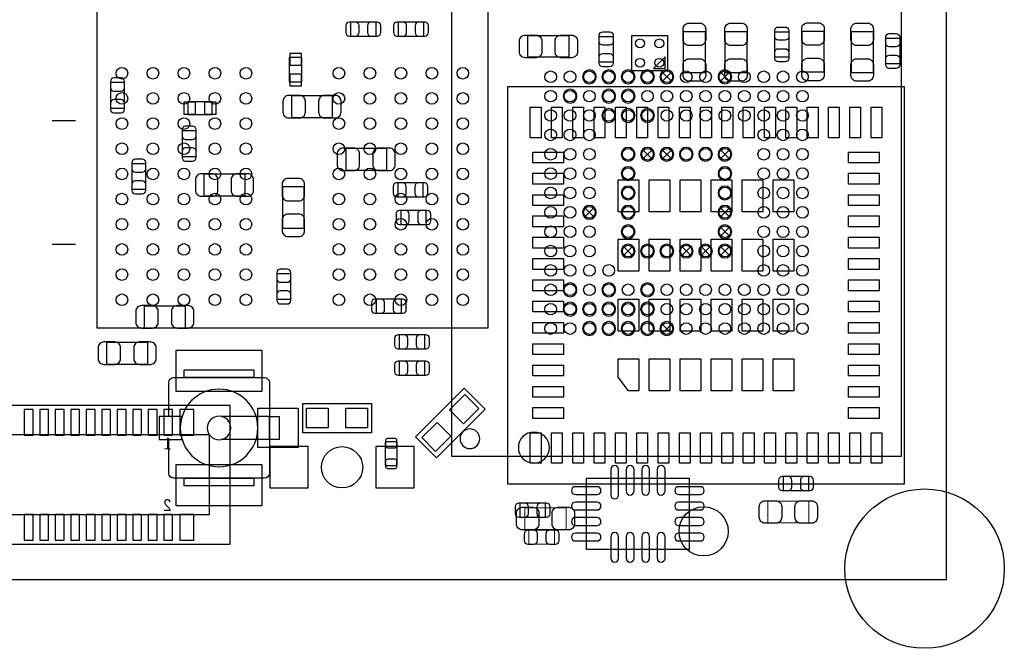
# Model space of a CAD drawing. Extents: x 6 to 62.7, y -1.8 to 30.1.
# Tile 5 of 7: x 37.3 to 62.7, y -1.8 to 14.5. Entities that reach past the tile are written whole.
import ezdxf

# ---------------------------------------------------------------- set-up
doc = ezdxf.new("R2010")
doc.units = 0
for name, color, linetype in [('BG_OUTLINE', 5, 'CONTINUOUS'), ('PG_ASSEMBLY_BOTTOM', 43, 'CONTINUOUS'), ('PG_ASSEMBLY_TOP', 23, 'CONTINUOUS'), ('PIN_BOTTOM', 211, 'CONTINUOUS'), ('PIN_TOP', 173, 'CONTINUOUS')]:
    doc.layers.add(name, color=color, linetype=linetype)

msp = doc.modelspace()

# ---------------------------------------------------------------- linework, layer by layer
at = {"layer": 'BG_OUTLINE'}
for points in [[(6.031992, 0), (61.210952, 0), (61.210952, 30.1117), (6.031992, 30.1117)], [(6.031992, 30.1117), (6.031992, 0), (61.210952, 0), (61.210952, 30.1117)]]:
    msp.add_lwpolyline(points, close=True, dxfattribs=at)
at = {"layer": 'PG_ASSEMBLY_BOTTOM'}
msp.add_lwpolyline([(60.03925, 16.278352), (60.03925, 3.178302), (48.439324, 3.178302), (48.439324, 16.278352)], close=True, dxfattribs=at)
for points in [[(46.481746, 14.028166), (46.481746, 14.388338), (45.821854, 14.388338), (45.821854, 14.028166), (46.481746, 14.028166)], [(47.711868, 14.028166), (47.711868, 14.388338), (47.051976, 14.388338), (47.051976, 14.028166), (47.711868, 14.028166)], [(44.23918, 13.4747), (44.23918, 12.84478), (44.56938, 12.84478), (44.56938, 13.4747), (44.23918, 13.4747)], [(54.1147, 12.8524), (54.114192, 12.8524), (53.86324, 13.103352)], [(53.863494, 12.852654), (53.864002, 12.852654), (54.114954, 13.103606)], [(55.61457, 12.8524), (55.614062, 12.8524), (55.36311, 13.103352)], [(55.363364, 12.852654), (55.363872, 12.852654), (55.614824, 13.103606)], [(39.98722, 12.827508), (39.627048, 12.827508), (39.627048, 12.167616), (39.98722, 12.167616), (39.98722, 12.827508)], [(44.298616, 12.48537), (44.298616, 11.925554), (45.358812, 11.925554), (45.358812, 12.48537), (44.298616, 12.48537)], [(41.62044, 12.0015), (42.25036, 12.0015), (42.25036, 12.3317), (41.62044, 12.3317), (41.62044, 12.0015)], [(41.475914, 10.922254), (41.836086, 10.922254), (41.836086, 11.582146), (41.475914, 11.582146), (41.475914, 10.922254)], [(45.697902, 11.125708), (45.697902, 10.565892), (46.758098, 10.565892), (46.758098, 11.125708), (45.697902, 11.125708)], [(53.614574, 10.852404), (53.614066, 10.852404), (53.363114, 11.103356)], [(53.363368, 10.852658), (53.363876, 10.852658), (53.614828, 11.10361)], [(54.1147, 10.852404), (54.114192, 10.852404), (53.86324, 11.103356)], [(53.863494, 10.852658), (53.864002, 10.852658), (54.114954, 11.10361)], [(55.61457, 10.852404), (55.614062, 10.852404), (55.36311, 11.103356)], [(55.363364, 10.852658), (55.363872, 10.852658), (55.614824, 11.10361)], [(40.535606, 10.733786), (40.175434, 10.733786), (40.175434, 10.073894), (40.535606, 10.073894), (40.535606, 10.733786)], [(42.03954, 10.463022), (42.03954, 9.903206), (43.099736, 9.903206), (43.099736, 10.463022), (42.03954, 10.463022)], [(47.041054, 10.238486), (47.041054, 9.878314), (47.700946, 9.878314), (47.700946, 10.238486), (47.041054, 10.238486)], [(44.068492, 9.073642), (44.628308, 9.073642), (44.628308, 10.133838), (44.068492, 10.133838), (44.068492, 9.073642)], [(47.7774, 9.167114), (47.7774, 9.527286), (47.117508, 9.527286), (47.117508, 9.167114), (47.7774, 9.167114)], [(52.114704, 9.352534), (52.114196, 9.352534), (51.863244, 9.603486)], [(51.863498, 9.352788), (51.864006, 9.352788), (52.114958, 9.60374)], [(55.61457, 9.352534), (55.614062, 9.352534), (55.36311, 9.603486)], [(55.363364, 9.352788), (55.363872, 9.352788), (55.614824, 9.60374)], [(55.61457, 8.852408), (55.614062, 8.852408), (55.36311, 9.10336)], [(55.363364, 8.852662), (55.363872, 8.852662), (55.614824, 9.103614)], [(53.114702, 8.352536), (53.114194, 8.352536), (52.863242, 8.603488)], [(52.863496, 8.35279), (52.864004, 8.35279), (53.114956, 8.603742)], [(54.614572, 8.352536), (54.614064, 8.352536), (54.363112, 8.603488)], [(54.363366, 8.35279), (54.363874, 8.35279), (54.614826, 8.603742)], [(55.114698, 8.352536), (55.11419, 8.352536), (54.863238, 8.603488)], [(54.863492, 8.35279), (54.864, 8.35279), (55.114952, 8.603742)], [(55.61457, 8.352536), (55.614062, 8.352536), (55.36311, 8.603488)], [(55.363364, 8.35279), (55.363872, 8.35279), (55.614824, 8.603742)], [(44.27982, 7.892288), (43.919648, 7.892288), (43.919648, 7.232396), (44.27982, 7.232396), (44.27982, 7.892288)], [(46.482762, 7.232904), (46.482762, 6.872732), (47.142654, 6.872732), (47.142654, 7.232904), (46.482762, 7.232904)], [(41.558972, 6.500114), (41.558972, 7.05993), (40.498776, 7.05993), (40.498776, 6.500114), (41.558972, 6.500114)], [(54.1147, 6.35254), (54.114192, 6.35254), (53.86324, 6.603492)], [(53.863494, 6.352794), (53.864002, 6.352794), (54.114954, 6.603746)], [(40.585898, 5.562092), (40.585898, 6.121908), (39.525702, 6.121908), (39.525702, 5.562092), (40.585898, 5.562092)], [(47.739046, 5.956046), (47.739046, 6.316218), (47.079154, 6.316218), (47.079154, 5.956046), (47.739046, 5.956046)], [(47.739046, 5.277866), (47.739046, 5.638038), (47.079154, 5.638038), (47.079154, 5.277866), (47.739046, 5.277866)], [(42.71137, 4.49326), (21.91512, 4.49326), (21.91512, 0.91186), (42.71137, 0.91186), (42.71137, 4.49326)], [(42.181272, 3.73126), (22.445472, 3.73126), (22.445472, 1.67386), (42.181272, 1.67386), (42.181272, 3.73126)], [(51.91506, 2.61874), (54.56682, 2.61874), (54.56682, 0.76962), (51.91506, 0.76962), (51.91506, 2.61874)], [(57.655206, 2.293874), (57.655206, 2.654046), (56.995314, 2.654046), (56.995314, 2.293874), (57.655206, 2.293874)], [(50.855626, 1.608074), (50.855626, 1.968246), (50.195734, 1.968246), (50.195734, 1.608074), (50.855626, 1.608074)]]:
    msp.add_lwpolyline(points, dxfattribs=at)
for points in [[(52.167028, 12.97813, 1), (51.811428, 12.97813, 1), (52.167028, 12.97813)], [(52.6669, 12.97813, 1), (52.3113, 12.97813, 1), (52.6669, 12.97813)], [(53.167026, 12.97813, 1), (52.811426, 12.97813, 1), (53.167026, 12.97813)], [(53.666898, 12.97813, 1), (53.311298, 12.97813, 1), (53.666898, 12.97813)], [(54.167024, 12.97813, 1), (53.811424, 12.97813, 1), (54.167024, 12.97813)], [(55.666894, 12.97813, 1), (55.311294, 12.97813, 1), (55.666894, 12.97813)], [(51.666902, 12.478258, 1), (51.311302, 12.478258, 1), (51.666902, 12.478258)], [(52.6669, 12.478258, 1), (52.3113, 12.478258, 1), (52.6669, 12.478258)], [(53.167026, 12.478258, 1), (52.811426, 12.478258, 1), (53.167026, 12.478258)], [(52.6669, 11.978132, 1), (52.3113, 11.978132, 1), (52.6669, 11.978132)], [(53.167026, 11.978132, 1), (52.811426, 11.978132, 1), (53.167026, 11.978132)], [(53.666898, 11.978132, 1), (53.311298, 11.978132, 1), (53.666898, 11.978132)], [(53.167026, 10.978134, 1), (52.811426, 10.978134, 1), (53.167026, 10.978134)], [(53.666898, 10.978134, 1), (53.311298, 10.978134, 1), (53.666898, 10.978134)], [(54.167024, 10.978134, 1), (53.811424, 10.978134, 1), (54.167024, 10.978134)], [(54.666896, 10.978134, 1), (54.311296, 10.978134, 1), (54.666896, 10.978134)], [(55.167022, 10.978134, 1), (54.811422, 10.978134, 1), (55.167022, 10.978134)], [(55.666894, 10.978134, 1), (55.311294, 10.978134, 1), (55.666894, 10.978134)], [(53.167026, 10.478262, 1), (52.811426, 10.478262, 1), (53.167026, 10.478262)], [(55.666894, 10.478262, 1), (55.311294, 10.478262, 1), (55.666894, 10.478262)], [(53.167026, 9.978136, 1), (52.811426, 9.978136, 1), (53.167026, 9.978136)], [(55.666894, 9.978136, 1), (55.311294, 9.978136, 1), (55.666894, 9.978136)], [(52.167028, 9.478264, 1), (51.811428, 9.478264, 1), (52.167028, 9.478264)], [(53.167026, 9.478264, 1), (52.811426, 9.478264, 1), (53.167026, 9.478264)], [(55.666894, 9.478264, 1), (55.311294, 9.478264, 1), (55.666894, 9.478264)], [(53.167026, 8.978138, 1), (52.811426, 8.978138, 1), (53.167026, 8.978138)], [(55.666894, 8.978138, 1), (55.311294, 8.978138, 1), (55.666894, 8.978138)], [(53.167026, 8.478266, 1), (52.811426, 8.478266, 1), (53.167026, 8.478266)], [(53.666898, 8.478266, 1), (53.311298, 8.478266, 1), (53.666898, 8.478266)], [(54.167024, 8.478266, 1), (53.811424, 8.478266, 1), (54.167024, 8.478266)], [(54.666896, 8.478266, 1), (54.311296, 8.478266, 1), (54.666896, 8.478266)], [(55.167022, 8.478266, 1), (54.811422, 8.478266, 1), (55.167022, 8.478266)], [(55.666894, 8.478266, 1), (55.311294, 8.478266, 1), (55.666894, 8.478266)], [(51.666902, 7.478268, 1), (51.311302, 7.478268, 1), (51.666902, 7.478268)], [(52.6669, 7.478268, 1), (52.3113, 7.478268, 1), (52.6669, 7.478268)], [(53.666898, 7.478268, 1), (53.311298, 7.478268, 1), (53.666898, 7.478268)], [(51.666902, 6.978142, 1), (51.311302, 6.978142, 1), (51.666902, 6.978142)], [(52.167028, 6.978142, 1), (51.811428, 6.978142, 1), (52.167028, 6.978142)], [(52.6669, 6.978142, 1), (52.3113, 6.978142, 1), (52.6669, 6.978142)], [(53.167026, 6.978142, 1), (52.811426, 6.978142, 1), (53.167026, 6.978142)], [(53.666898, 6.978142, 1), (53.311298, 6.978142, 1), (53.666898, 6.978142)], [(52.167028, 6.47827, 1), (51.811428, 6.47827, 1), (52.167028, 6.47827)], [(52.6669, 6.47827, 1), (52.3113, 6.47827, 1), (52.6669, 6.47827)], [(53.167026, 6.47827, 1), (52.811426, 6.47827, 1), (53.167026, 6.47827)], [(53.666898, 6.47827, 1), (53.311298, 6.47827, 1), (53.666898, 6.47827)], [(54.167024, 6.47827, 1), (53.811424, 6.47827, 1), (54.167024, 6.47827)], [(49.15916, 3.6322, 1), (48.65116, 3.6322, 1), (49.15916, 3.6322)]]:
    msp.add_lwpolyline(points, format="xyb", dxfattribs=at)
at = {"layer": 'PG_ASSEMBLY_BOTTOM', "const_width": 0.024892}
msp.add_lwpolyline([(51.086766, 0.909574), (51.086766, 1.269746), (50.426874, 1.269746), (50.426874, 0.909574), (51.086766, 0.909574)], dxfattribs=at)
at = {"layer": 'PG_ASSEMBLY_TOP'}
for points in [[(39.272464, 6.49478), (49.37252, 6.49478), (49.37252, 21.59508), (39.907464, 21.59508), (39.272464, 20.96008), (39.272464, 6.49478)], [(51.462178, 14.041628), (51.462178, 13.481812), (50.401982, 13.481812), (50.401982, 14.041628), (51.462178, 14.041628)], [(52.603146, 13.358114), (52.242974, 13.358114), (52.242974, 14.018006), (52.603146, 14.018006), (52.603146, 13.358114)], [(54.004718, 14.047978), (54.004718, 13.130022), (53.086762, 13.130022), (53.086762, 14.047978), (54.004718, 14.047978)], [(54.421532, 14.144498), (54.981348, 14.144498), (54.981348, 13.084302), (54.421532, 13.084302), (54.421532, 14.144498)], [(55.495952, 14.144498), (56.055768, 14.144498), (56.055768, 13.084302), (55.495952, 13.084302), (55.495952, 14.144498)], [(57.134506, 13.482574), (56.774334, 13.482574), (56.774334, 14.142466), (57.134506, 14.142466), (57.134506, 13.482574)], [(58.042048, 13.094462), (57.482232, 13.094462), (57.482232, 14.154658), (58.042048, 14.154658), (58.042048, 13.094462)], [(59.312048, 13.084302), (58.752232, 13.084302), (58.752232, 14.144498), (59.312048, 14.144498), (59.312048, 13.084302)], [(59.999626, 13.314934), (59.639454, 13.314934), (59.639454, 13.974826), (59.999626, 13.974826), (59.999626, 13.314934)], [(38.722554, 11.845036), (38.122606, 11.845036)], [(38.722554, 8.64489), (38.122606, 8.64489)], [(47.499524, 3.678936), (48.756824, 4.936236), (49.295812, 4.397248), (48.038512, 3.139948), (47.499524, 3.678936)], [(44.587922, 4.546346), (46.365922, 4.546346), (46.365922, 3.784346), (44.587922, 3.784346), (44.587922, 4.546346)], [(43.729402, 4.211066), (42.482262, 4.211066)], [(41.128442, 2.737866), (41.128442, 3.611626)], [(43.729402, 3.611626), (42.482262, 3.611626)]]:
    msp.add_lwpolyline(points, dxfattribs=at)
for points in [[(53.94579, 13.18895), (53.94579, 13.488924), (53.645816, 13.18895)], [(60.126118, 2.47015), (60.126118, 12.720066), (49.876202, 12.720066), (49.876202, 2.47015)], [(43.330622, 5.409946), (43.330622, 5.211826), (41.527222, 5.211826), (41.527222, 5.409946)], [(43.978322, 4.211066), (43.978322, 3.611626), (43.729402, 3.611626), (43.729402, 4.211066)], [(46.718982, 2.946146), (47.028862, 2.946146), (47.028862, 3.555746), (46.718982, 3.555746)], [(43.330622, 2.610866), (43.330622, 2.412746), (41.527222, 2.412746), (41.527222, 2.610866)]]:
    msp.add_lwpolyline(points, close=True, dxfattribs=at)
for points in [[(41.128442, 4.211066), (41.128442, 5.084826, -0.412655), (41.255442, 5.211826), (43.602402, 5.211826, -0.412655), (43.729402, 5.084826), (43.729402, 2.737866, -0.412655), (43.602402, 2.610866), (41.255442, 2.610866, -0.412655), (41.128442, 2.737866)], [(43.429682, 3.911346, 1), (41.428162, 3.911346, 1), (43.429682, 3.911346)], [(42.733722, 3.911346, 1), (42.124122, 3.911346, 1), (42.733722, 3.911346)]]:
    msp.add_lwpolyline(points, format="xyb", dxfattribs=at)
for points in [[(41.476422, 4.211066), (40.879522, 4.211066), (40.879522, 3.611626), (41.476422, 3.611626, -0.07664), (41.428162, 3.911346, -0.077013)], [(50.95748, 3.404108, 1), (50.15484, 3.404108, 1)]]:
    msp.add_lwpolyline(points, format="xyb", close=True, dxfattribs=at)
at = {"layer": 'PG_ASSEMBLY_TOP', "const_width": 0.024892}
for points in [[(57.654698, 2.022348), (57.654698, 1.462532), (56.594502, 1.462532), (56.594502, 2.022348), (57.654698, 2.022348)], [(51.385978, 1.852168), (51.385978, 1.292352), (50.325782, 1.292352), (50.325782, 1.852168), (51.385978, 1.852168)]]:
    msp.add_lwpolyline(points, dxfattribs=at)
at = {"layer": 'PIN_BOTTOM'}
for points in [[(45.791882, 14.028166), (45.951902, 14.028166, 0.413587), (46.041818, 14.118336), (46.041818, 14.298168, 0.413587), (45.951902, 14.388338), (45.791882, 14.388338, 0.413587), (45.701966, 14.298168), (45.701966, 14.118336, 0.413587)], [(46.511718, 14.388338), (46.351698, 14.388338, 0.413587), (46.261782, 14.298168), (46.261782, 14.118336, 0.413587), (46.351698, 14.028166), (46.511718, 14.028166, 0.413587), (46.601634, 14.118336), (46.601634, 14.298168, 0.413587)], [(47.022004, 14.028166), (47.182024, 14.028166, 0.413587), (47.27194, 14.118336), (47.27194, 14.298168, 0.413587), (47.182024, 14.388338), (47.022004, 14.388338, 0.413587), (46.932088, 14.298168), (46.932088, 14.118336, 0.413587)], [(47.74184, 14.388338), (47.58182, 14.388338, 0.413587), (47.491904, 14.298168), (47.491904, 14.118336, 0.413587), (47.58182, 14.028166), (47.74184, 14.028166, 0.413587), (47.831756, 14.118336), (47.831756, 14.298168, 0.413587)], [(39.627048, 12.85748), (39.627048, 12.69746, 0.413587), (39.717218, 12.607544), (39.89705, 12.607544, 0.413587), (39.98722, 12.69746), (39.98722, 12.85748, 0.413587), (39.89705, 12.947396), (39.717218, 12.947396, 0.413587)], [(44.228766, 11.915394), (44.508674, 11.915394, 0.414846), (44.658788, 12.065508), (44.658788, 12.345416, 0.414846), (44.508674, 12.49553), (44.228766, 12.49553, 0.414846), (44.078652, 12.345416), (44.078652, 12.065508, 0.414846)], [(45.428662, 12.49553), (45.148754, 12.49553, 0.414846), (44.99864, 12.345416), (44.99864, 12.065508, 0.414846), (45.148754, 11.915394), (45.428662, 11.915394, 0.414846), (45.578776, 12.065508), (45.578776, 12.345416, 0.414846)], [(39.98722, 12.137644), (39.98722, 12.297664, 0.413587), (39.89705, 12.38758), (39.717218, 12.38758, 0.413587), (39.627048, 12.297664), (39.627048, 12.137644, 0.413587), (39.717218, 12.047728), (39.89705, 12.047728, 0.413587)], [(41.475914, 11.612118), (41.475914, 11.452098, 0.413587), (41.566084, 11.362182), (41.745916, 11.362182, 0.413587), (41.836086, 11.452098), (41.836086, 11.612118, 0.413587), (41.745916, 11.702034), (41.566084, 11.702034, 0.413587)], [(41.836086, 10.892282), (41.836086, 11.052302, 0.413587), (41.745916, 11.142218), (41.566084, 11.142218, 0.413587), (41.475914, 11.052302), (41.475914, 10.892282, 0.413587), (41.566084, 10.802366), (41.745916, 10.802366, 0.413587)], [(45.628052, 10.555732), (45.90796, 10.555732, 0.414846), (46.058074, 10.705846), (46.058074, 10.985754, 0.414846), (45.90796, 11.135868), (45.628052, 11.135868, 0.414846), (45.477938, 10.985754), (45.477938, 10.705846, 0.414846)], [(46.827948, 11.135868), (46.54804, 11.135868, 0.414846), (46.397926, 10.985754), (46.397926, 10.705846, 0.414846), (46.54804, 10.555732), (46.827948, 10.555732, 0.414846), (46.978062, 10.705846), (46.978062, 10.985754, 0.414846)], [(40.175434, 10.763758), (40.175434, 10.603738, 0.413587), (40.265604, 10.513822), (40.445436, 10.513822, 0.413587), (40.535606, 10.603738), (40.535606, 10.763758, 0.413587), (40.445436, 10.853674), (40.265604, 10.853674, 0.413587)], [(41.96969, 9.893046), (42.249598, 9.893046, 0.414846), (42.399712, 10.04316), (42.399712, 10.323068, 0.414846), (42.249598, 10.473182), (41.96969, 10.473182, 0.414846), (41.819576, 10.323068), (41.819576, 10.04316, 0.414846)], [(43.169586, 10.473182), (42.889678, 10.473182, 0.414846), (42.739564, 10.323068), (42.739564, 10.04316, 0.414846), (42.889678, 9.893046), (43.169586, 9.893046, 0.414846), (43.3197, 10.04316), (43.3197, 10.323068, 0.414846)], [(40.535606, 10.043922), (40.535606, 10.203942, 0.413587), (40.445436, 10.293858), (40.265604, 10.293858, 0.413587), (40.175434, 10.203942), (40.175434, 10.043922, 0.413587), (40.265604, 9.954006), (40.445436, 9.954006, 0.413587)], [(44.058332, 10.203688), (44.058332, 9.92378, 0.414846), (44.208446, 9.773666), (44.488354, 9.773666, 0.414846), (44.638468, 9.92378), (44.638468, 10.203688, 0.414846), (44.488354, 10.353802), (44.208446, 10.353802, 0.414846)], [(47.011082, 9.878314), (47.171102, 9.878314, 0.413587), (47.261018, 9.968484), (47.261018, 10.148316, 0.413587), (47.171102, 10.238486), (47.011082, 10.238486, 0.413587), (46.921166, 10.148316), (46.921166, 9.968484, 0.413587)], [(47.730918, 10.238486), (47.570898, 10.238486, 0.413587), (47.480982, 10.148316), (47.480982, 9.968484, 0.413587), (47.570898, 9.878314), (47.730918, 9.878314, 0.413587), (47.820834, 9.968484), (47.820834, 10.148316, 0.413587)], [(44.638468, 9.003792), (44.638468, 9.2837, 0.414846), (44.488354, 9.433814), (44.208446, 9.433814, 0.414846), (44.058332, 9.2837), (44.058332, 9.003792, 0.414846), (44.208446, 8.853678), (44.488354, 8.853678, 0.414846)], [(47.087536, 9.167114), (47.247556, 9.167114, 0.413587), (47.337472, 9.257284), (47.337472, 9.437116, 0.413587), (47.247556, 9.527286), (47.087536, 9.527286, 0.413587), (46.99762, 9.437116), (46.99762, 9.257284, 0.413587)], [(47.807372, 9.527286), (47.647352, 9.527286, 0.413587), (47.557436, 9.437116), (47.557436, 9.257284, 0.413587), (47.647352, 9.167114), (47.807372, 9.167114, 0.413587), (47.897288, 9.257284), (47.897288, 9.437116, 0.413587)], [(43.919648, 7.92226), (43.919648, 7.76224, 0.413587), (44.009818, 7.672324), (44.18965, 7.672324, 0.413587), (44.27982, 7.76224), (44.27982, 7.92226, 0.413587), (44.18965, 8.012176), (44.009818, 8.012176, 0.413587)], [(44.27982, 7.202424), (44.27982, 7.362444, 0.413587), (44.18965, 7.45236), (44.009818, 7.45236, 0.413587), (43.919648, 7.362444), (43.919648, 7.202424, 0.413587), (44.009818, 7.112508), (44.18965, 7.112508, 0.413587)], [(46.45279, 6.872732), (46.61281, 6.872732, 0.413587), (46.702726, 6.962902), (46.702726, 7.142734, 0.413587), (46.61281, 7.232904), (46.45279, 7.232904, 0.413587), (46.362874, 7.142734), (46.362874, 6.962902, 0.413587)], [(47.172626, 7.232904), (47.012606, 7.232904, 0.413587), (46.92269, 7.142734), (46.92269, 6.962902, 0.413587), (47.012606, 6.872732), (47.172626, 6.872732, 0.413587), (47.262542, 6.962902), (47.262542, 7.142734, 0.413587)], [(40.428926, 6.489954), (40.708834, 6.489954, 0.414846), (40.858948, 6.640068), (40.858948, 6.919976, 0.414846), (40.708834, 7.07009), (40.428926, 7.07009, 0.414846), (40.278812, 6.919976), (40.278812, 6.640068, 0.414846)], [(41.628822, 7.07009), (41.348914, 7.07009, 0.414846), (41.1988, 6.919976), (41.1988, 6.640068, 0.414846), (41.348914, 6.489954), (41.628822, 6.489954, 0.414846), (41.778936, 6.640068), (41.778936, 6.919976, 0.414846)], [(39.455852, 5.551932), (39.73576, 5.551932, 0.414846), (39.885874, 5.702046), (39.885874, 5.981954, 0.414846), (39.73576, 6.132068), (39.455852, 6.132068, 0.414846), (39.305738, 5.981954), (39.305738, 5.702046, 0.414846)], [(40.655748, 6.132068), (40.37584, 6.132068, 0.414846), (40.225726, 5.981954), (40.225726, 5.702046, 0.414846), (40.37584, 5.551932), (40.655748, 5.551932, 0.414846), (40.805862, 5.702046), (40.805862, 5.981954, 0.414846)], [(47.049182, 5.956046), (47.209202, 5.956046, 0.413587), (47.299118, 6.046216), (47.299118, 6.226048, 0.413587), (47.209202, 6.316218), (47.049182, 6.316218, 0.413587), (46.959266, 6.226048), (46.959266, 6.046216, 0.413587)], [(47.769018, 6.316218), (47.608998, 6.316218, 0.413587), (47.519082, 6.226048), (47.519082, 6.046216, 0.413587), (47.608998, 5.956046), (47.769018, 5.956046, 0.413587), (47.858934, 6.046216), (47.858934, 6.226048, 0.413587)], [(47.049182, 5.277866), (47.209202, 5.277866, 0.413587), (47.299118, 5.368036), (47.299118, 5.547868, 0.413587), (47.209202, 5.638038), (47.049182, 5.638038, 0.413587), (46.959266, 5.547868), (46.959266, 5.368036, 0.413587)], [(47.769018, 5.638038), (47.608998, 5.638038, 0.413587), (47.519082, 5.547868), (47.519082, 5.368036, 0.413587), (47.608998, 5.277866), (47.769018, 5.277866, 0.413587), (47.858934, 5.368036), (47.858934, 5.547868, 0.413587)], [(52.7431, 2.17932), (52.7431, 2.83972, 1), (52.5399, 2.83972), (52.5399, 2.17932, 1)], [(53.14188, 2.28092), (53.14188, 2.83972, 1), (52.93868, 2.83972), (52.93868, 2.28092, 1)], [(53.5432, 2.28092), (53.5432, 2.83972, 1), (53.34, 2.83972), (53.34, 2.28092, 1)], [(53.94198, 2.28092), (53.94198, 2.83972, 1), (53.73878, 2.83972), (53.73878, 2.28092, 1)], [(56.965342, 2.293874), (57.125362, 2.293874, 0.413587), (57.215278, 2.384044), (57.215278, 2.563876, 0.413587), (57.125362, 2.654046), (56.965342, 2.654046, 0.413587), (56.875426, 2.563876), (56.875426, 2.384044, 0.413587)], [(57.685178, 2.654046), (57.525158, 2.654046, 0.413587), (57.435242, 2.563876), (57.435242, 2.384044, 0.413587), (57.525158, 2.293874), (57.685178, 2.293874, 0.413587), (57.775094, 2.384044), (57.775094, 2.563876, 0.413587)], [(52.18684, 2.39522), (51.62804, 2.39522, 1), (51.62804, 2.19202), (52.18684, 2.19202, 1)], [(54.85384, 2.39522), (54.29504, 2.39522, 1), (54.29504, 2.19202), (54.85384, 2.19202, 1)], [(50.165762, 1.608074), (50.325782, 1.608074, 0.413587), (50.415698, 1.698244), (50.415698, 1.878076, 0.413587), (50.325782, 1.968246), (50.165762, 1.968246, 0.413587), (50.075846, 1.878076), (50.075846, 1.698244, 0.413587)], [(50.885598, 1.968246), (50.725578, 1.968246, 0.413587), (50.635662, 1.878076), (50.635662, 1.698244, 0.413587), (50.725578, 1.608074), (50.885598, 1.608074, 0.413587), (50.975514, 1.698244), (50.975514, 1.878076, 0.413587)], [(52.18684, 1.99644), (51.62804, 1.99644, 1), (51.62804, 1.79324), (52.18684, 1.79324, 1)], [(54.85384, 1.99644), (54.29504, 1.99644, 1), (54.29504, 1.79324), (54.85384, 1.79324, 1)], [(52.18684, 1.59512), (51.62804, 1.59512, 1), (51.62804, 1.39192), (52.18684, 1.39192, 1)], [(54.85384, 1.59512), (54.29504, 1.59512, 1), (54.29504, 1.39192), (54.85384, 1.39192, 1)], [(50.396902, 0.909574), (50.556922, 0.909574, 0.413587), (50.646838, 0.999744), (50.646838, 1.179576, 0.413587), (50.556922, 1.269746), (50.396902, 1.269746, 0.413587), (50.306986, 1.179576), (50.306986, 0.999744, 0.413587)], [(51.116738, 1.269746), (50.956718, 1.269746, 0.413587), (50.866802, 1.179576), (50.866802, 0.999744, 0.413587), (50.956718, 0.909574), (51.116738, 0.909574, 0.413587), (51.206654, 0.999744), (51.206654, 1.179576, 0.413587)], [(52.18684, 1.19634), (51.62804, 1.19634, 1), (51.62804, 0.99314), (52.18684, 0.99314, 1)], [(52.7431, 0.54864), (52.7431, 1.10744, 1), (52.5399, 1.10744), (52.5399, 0.54864, 1)], [(53.14188, 0.54864), (53.14188, 1.10744, 1), (52.93868, 1.10744), (52.93868, 0.54864, 1)], [(53.5432, 0.54864), (53.5432, 1.10744, 1), (53.34, 1.10744), (53.34, 0.54864, 1)], [(53.94198, 0.54864), (53.94198, 1.10744, 1), (53.73878, 1.10744), (53.73878, 0.54864, 1)], [(54.85384, 1.19634), (54.29504, 1.19634, 1), (54.29504, 0.99314), (54.85384, 0.99314, 1)]]:
    msp.add_lwpolyline(points, format="xyb", close=True, dxfattribs=at)
for points in [[(44.55668, 13.579094), (44.25188, 13.579094), (44.25188, 13.274294), (44.55668, 13.274294)], [(44.55668, 13.045186), (44.25188, 13.045186), (44.25188, 12.740386), (44.55668, 12.740386)], [(41.516046, 12.319), (41.516046, 12.0142), (41.820846, 12.0142), (41.820846, 12.319)], [(42.049954, 12.319), (42.049954, 12.0142), (42.354754, 12.0142), (42.354754, 12.319)], [(37.628322, 3.72745), (37.628322, 4.38785), (37.399722, 4.38785), (37.399722, 3.72745)], [(38.028372, 3.72745), (38.028372, 4.38785), (37.799772, 4.38785), (37.799772, 3.72745)], [(38.428422, 3.72745), (38.428422, 4.38785), (38.199822, 4.38785), (38.199822, 3.72745)], [(38.828472, 3.72745), (38.828472, 4.38785), (38.599872, 4.38785), (38.599872, 3.72745)], [(39.228522, 3.72745), (39.228522, 4.38785), (38.999922, 4.38785), (38.999922, 3.72745)], [(39.628572, 3.72745), (39.628572, 4.38785), (39.399972, 4.38785), (39.399972, 3.72745)], [(40.028622, 3.72745), (40.028622, 4.38785), (39.800022, 4.38785), (39.800022, 3.72745)], [(40.428672, 3.72745), (40.428672, 4.38785), (40.200072, 4.38785), (40.200072, 3.72745)], [(40.828722, 3.72745), (40.828722, 4.38785), (40.600122, 4.38785), (40.600122, 3.72745)], [(41.228772, 3.72745), (41.228772, 4.38785), (41.000172, 4.38785), (41.000172, 3.72745)], [(41.774872, 3.72745), (41.774872, 4.38785), (41.419272, 4.38785), (41.419272, 3.72745)], [(43.742102, 2.361946), (44.732702, 2.361946), (44.732702, 3.428746), (43.742102, 3.428746)], [(46.475142, 2.361946), (47.465742, 2.361946), (47.465742, 3.428746), (46.475142, 3.428746)], [(37.628322, 1.01727), (37.628322, 1.67767), (37.399722, 1.67767), (37.399722, 1.01727)], [(38.028372, 1.01727), (38.028372, 1.67767), (37.799772, 1.67767), (37.799772, 1.01727)], [(38.428422, 1.01727), (38.428422, 1.67767), (38.199822, 1.67767), (38.199822, 1.01727)], [(38.828472, 1.01727), (38.828472, 1.67767), (38.599872, 1.67767), (38.599872, 1.01727)], [(39.228522, 1.01727), (39.228522, 1.67767), (38.999922, 1.67767), (38.999922, 1.01727)], [(39.628572, 1.01727), (39.628572, 1.67767), (39.399972, 1.67767), (39.399972, 1.01727)], [(40.028622, 1.01727), (40.028622, 1.67767), (39.800022, 1.67767), (39.800022, 1.01727)], [(40.428672, 1.01727), (40.428672, 1.67767), (40.200072, 1.67767), (40.200072, 1.01727)], [(40.828722, 1.01727), (40.828722, 1.67767), (40.600122, 1.67767), (40.600122, 1.01727)], [(41.228772, 1.01727), (41.228772, 1.67767), (41.000172, 1.67767), (41.000172, 1.01727)], [(41.774872, 1.01727), (41.774872, 1.67767), (41.419272, 1.67767), (41.419272, 1.01727)]]:
    msp.add_lwpolyline(points, close=True, dxfattribs=at)
for centre, radius in [((50.98923, 12.97813), 0.149987), ((51.489102, 12.97813), 0.149987), ((51.989228, 12.97813), 0.149987), ((52.4891, 12.97813), 0.149987), ((52.989226, 12.97813), 0.149987), ((53.489098, 12.97813), 0.149987), ((53.989224, 12.97813), 0.149987), ((54.489096, 12.97813), 0.149987), ((54.989222, 12.97813), 0.149987), ((55.489094, 12.97813), 0.149987), ((55.98922, 12.97813), 0.149987), ((56.489092, 12.97813), 0.149987), ((56.989218, 12.97813), 0.149987), ((57.48909, 12.97813), 0.149987), ((50.98923, 12.478258), 0.149987), ((51.489102, 12.478258), 0.149987), ((51.989228, 12.478258), 0.149987), ((52.4891, 12.478258), 0.149987), ((52.989226, 12.478258), 0.149987), ((53.489098, 12.478258), 0.149987), ((53.989224, 12.478258), 0.149987), ((54.489096, 12.478258), 0.149987), ((54.989222, 12.478258), 0.149987), ((55.489094, 12.478258), 0.149987), ((55.98922, 12.478258), 0.149987), ((56.489092, 12.478258), 0.149987), ((56.989218, 12.478258), 0.149987), ((57.48909, 12.478258), 0.149987), ((50.98923, 11.978132), 0.149987), ((51.489102, 11.978132), 0.149987), ((51.989228, 11.978132), 0.149987), ((52.4891, 11.978132), 0.149987), ((52.989226, 11.978132), 0.149987), ((53.489098, 11.978132), 0.149987), ((53.989224, 11.978132), 0.149987), ((54.489096, 11.978132), 0.149987), ((54.989222, 11.978132), 0.149987), ((55.489094, 11.978132), 0.149987), ((55.98922, 11.978132), 0.149987), ((56.489092, 11.978132), 0.149987), ((56.989218, 11.978132), 0.149987), ((57.48909, 11.978132), 0.149987), ((50.98923, 11.47826), 0.149987), ((51.489102, 11.47826), 0.149987), ((51.989228, 11.47826), 0.149987), ((56.489092, 11.47826), 0.149987), ((56.989218, 11.47826), 0.149987), ((57.48909, 11.47826), 0.149987), ((50.98923, 10.978134), 0.149987), ((51.489102, 10.978134), 0.149987), ((51.989228, 10.978134), 0.149987), ((52.989226, 10.978134), 0.149987), ((53.489098, 10.978134), 0.149987), ((53.989224, 10.978134), 0.149987), ((54.489096, 10.978134), 0.149987), ((54.989222, 10.978134), 0.149987), ((55.489094, 10.978134), 0.149987), ((56.489092, 10.978134), 0.149987), ((56.989218, 10.978134), 0.149987), ((57.48909, 10.978134), 0.149987), ((50.98923, 10.478262), 0.149987), ((51.489102, 10.478262), 0.149987), ((51.989228, 10.478262), 0.149987), ((52.989226, 10.478262), 0.149987), ((55.489094, 10.478262), 0.149987), ((56.489092, 10.478262), 0.149987), ((56.989218, 10.478262), 0.149987), ((57.48909, 10.478262), 0.149987), ((50.98923, 9.978136), 0.149987), ((51.489102, 9.978136), 0.149987), ((51.989228, 9.978136), 0.149987), ((52.989226, 9.978136), 0.149987), ((55.489094, 9.978136), 0.149987), ((56.489092, 9.978136), 0.149987), ((56.989218, 9.978136), 0.149987), ((57.48909, 9.978136), 0.149987), ((50.98923, 9.478264), 0.149987), ((51.489102, 9.478264), 0.149987), ((51.989228, 9.478264), 0.149987), ((52.989226, 9.478264), 0.149987), ((55.489094, 9.478264), 0.149987), ((56.489092, 9.478264), 0.149987), ((56.989218, 9.478264), 0.149987), ((57.48909, 9.478264), 0.149987), ((50.98923, 8.978138), 0.149987), ((51.489102, 8.978138), 0.149987), ((51.989228, 8.978138), 0.149987), ((52.989226, 8.978138), 0.149987), ((55.489094, 8.978138), 0.149987), ((56.489092, 8.978138), 0.149987), ((56.989218, 8.978138), 0.149987), ((57.48909, 8.978138), 0.149987), ((50.98923, 8.478266), 0.149987), ((51.489102, 8.478266), 0.149987), ((51.989228, 8.478266), 0.149987), ((52.989226, 8.478266), 0.149987), ((53.489098, 8.478266), 0.149987), ((53.989224, 8.478266), 0.149987), ((54.489096, 8.478266), 0.149987), ((54.989222, 8.478266), 0.149987), ((55.489094, 8.478266), 0.149987), ((56.489092, 8.478266), 0.149987), ((56.989218, 8.478266), 0.149987), ((57.48909, 8.478266), 0.149987), ((50.98923, 7.97814), 0.149987), ((51.489102, 7.97814), 0.149987), ((51.989228, 7.97814), 0.149987), ((52.4891, 7.97814), 0.149987), ((56.489092, 7.97814), 0.149987), ((56.989218, 7.97814), 0.149987), ((57.48909, 7.97814), 0.149987), ((50.98923, 7.478268), 0.149987), ((51.489102, 7.478268), 0.149987), ((51.989228, 7.478268), 0.149987), ((52.4891, 7.478268), 0.149987), ((52.989226, 7.478268), 0.149987), ((53.489098, 7.478268), 0.149987), ((53.989224, 7.478268), 0.149987), ((54.489096, 7.478268), 0.149987), ((54.989222, 7.478268), 0.149987), ((55.489094, 7.478268), 0.149987), ((55.98922, 7.478268), 0.149987), ((56.489092, 7.478268), 0.149987), ((56.989218, 7.478268), 0.149987), ((57.48909, 7.478268), 0.149987), ((50.98923, 6.978142), 0.149987), ((51.489102, 6.978142), 0.149987), ((51.989228, 6.978142), 0.149987), ((52.4891, 6.978142), 0.149987), ((52.989226, 6.978142), 0.149987), ((53.489098, 6.978142), 0.149987), ((53.989224, 6.978142), 0.149987), ((54.489096, 6.978142), 0.149987), ((54.989222, 6.978142), 0.149987), ((55.489094, 6.978142), 0.149987), ((55.98922, 6.978142), 0.149987), ((56.489092, 6.978142), 0.149987), ((56.989218, 6.978142), 0.149987), ((57.48909, 6.978142), 0.149987), ((50.98923, 6.47827), 0.149987), ((51.489102, 6.47827), 0.149987), ((51.989228, 6.47827), 0.149987), ((52.4891, 6.47827), 0.149987), ((52.989226, 6.47827), 0.149987), ((53.489098, 6.47827), 0.149987), ((53.989224, 6.47827), 0.149987), ((54.489096, 6.47827), 0.149987), ((54.989222, 6.47827), 0.149987), ((55.489094, 6.47827), 0.149987), ((55.98922, 6.47827), 0.149987), ((56.489092, 6.47827), 0.149987), ((56.989218, 6.47827), 0.149987), ((57.48909, 6.47827), 0.149987), ((45.603922, 2.895346), 0.5334), ((60.643262, 0.2794), 2.0574)]:
    msp.add_circle(centre, radius, dxfattribs=at)
at = {"layer": 'PIN_TOP'}
for points in [[(54.991508, 14.214348), (54.991508, 13.93444, -0.414846), (54.841394, 13.784326), (54.561486, 13.784326, -0.414846), (54.411372, 13.93444), (54.411372, 14.214348, -0.414846), (54.561486, 14.364462), (54.841394, 14.364462, -0.414846)], [(56.065928, 14.214348), (56.065928, 13.93444, -0.414846), (55.915814, 13.784326), (55.635906, 13.784326, -0.414846), (55.485792, 13.93444), (55.485792, 14.214348, -0.414846), (55.635906, 14.364462), (55.915814, 14.364462, -0.414846)], [(57.134506, 14.172438), (57.134506, 14.012418, -0.413587), (57.044336, 13.922502), (56.864504, 13.922502, -0.413587), (56.774334, 14.012418), (56.774334, 14.172438, -0.413587), (56.864504, 14.262354), (57.044336, 14.262354, -0.413587)], [(58.052208, 14.224508), (58.052208, 13.9446, -0.414846), (57.902094, 13.794486), (57.622186, 13.794486, -0.414846), (57.472072, 13.9446), (57.472072, 14.224508, -0.414846), (57.622186, 14.374622), (57.902094, 14.374622, -0.414846)], [(59.322208, 14.214348), (59.322208, 13.93444, -0.414846), (59.172094, 13.784326), (58.892186, 13.784326, -0.414846), (58.742072, 13.93444), (58.742072, 14.214348, -0.414846), (58.892186, 14.364462), (59.172094, 14.364462, -0.414846)], [(50.332132, 14.051788), (50.61204, 14.051788, -0.414846), (50.762154, 13.901674), (50.762154, 13.621766, -0.414846), (50.61204, 13.471652), (50.332132, 13.471652, -0.414846), (50.182018, 13.621766), (50.182018, 13.901674, -0.414846)], [(51.532028, 13.471652), (51.25212, 13.471652, -0.414846), (51.102006, 13.621766), (51.102006, 13.901674, -0.414846), (51.25212, 14.051788), (51.532028, 14.051788, -0.414846), (51.682142, 13.901674), (51.682142, 13.621766, -0.414846)], [(52.603146, 14.047978), (52.603146, 13.887958, -0.413587), (52.512976, 13.798042), (52.333144, 13.798042, -0.413587), (52.242974, 13.887958), (52.242974, 14.047978, -0.413587), (52.333144, 14.137894), (52.512976, 14.137894, -0.413587)], [(59.999626, 14.004798), (59.999626, 13.844778, -0.413587), (59.909456, 13.754862), (59.729624, 13.754862, -0.413587), (59.639454, 13.844778), (59.639454, 14.004798, -0.413587), (59.729624, 14.094714), (59.909456, 14.094714, -0.413587)], [(52.242974, 13.328142), (52.242974, 13.488162, -0.413587), (52.333144, 13.578078), (52.512976, 13.578078, -0.413587), (52.603146, 13.488162), (52.603146, 13.328142, -0.413587), (52.512976, 13.238226), (52.333144, 13.238226, -0.413587)], [(56.774334, 13.452602), (56.774334, 13.612622, -0.413587), (56.864504, 13.702538), (57.044336, 13.702538, -0.413587), (57.134506, 13.612622), (57.134506, 13.452602, -0.413587), (57.044336, 13.362686), (56.864504, 13.362686, -0.413587)], [(59.639454, 13.284962), (59.639454, 13.444982, -0.413587), (59.729624, 13.534898), (59.909456, 13.534898, -0.413587), (59.999626, 13.444982), (59.999626, 13.284962, -0.413587), (59.909456, 13.195046), (59.729624, 13.195046, -0.413587)], [(54.411372, 13.014452), (54.411372, 13.29436, -0.414846), (54.561486, 13.444474), (54.841394, 13.444474, -0.414846), (54.991508, 13.29436), (54.991508, 13.014452, -0.414846), (54.841394, 12.864338), (54.561486, 12.864338, -0.414846)], [(55.485792, 13.014452), (55.485792, 13.29436, -0.414846), (55.635906, 13.444474), (55.915814, 13.444474, -0.414846), (56.065928, 13.29436), (56.065928, 13.014452, -0.414846), (55.915814, 12.864338), (55.635906, 12.864338, -0.414846)], [(57.472072, 13.024612), (57.472072, 13.30452, -0.414846), (57.622186, 13.454634), (57.902094, 13.454634, -0.414846), (58.052208, 13.30452), (58.052208, 13.024612, -0.414846), (57.902094, 12.874498), (57.622186, 12.874498, -0.414846)], [(58.742072, 13.014452), (58.742072, 13.29436, -0.414846), (58.892186, 13.444474), (59.172094, 13.444474, -0.414846), (59.322208, 13.29436), (59.322208, 13.014452, -0.414846), (59.172094, 12.864338), (58.892186, 12.864338, -0.414846)], [(46.962822, 3.644646, -0.414214), (47.013622, 3.593846), (47.013622, 3.441446, -0.414214), (46.962822, 3.390646), (46.785022, 3.390646, -0.414214), (46.734222, 3.441446), (46.734222, 3.593846, -0.414214), (46.785022, 3.644646)], [(46.962822, 3.111246, -0.414214), (47.013622, 3.060446), (47.013622, 2.908046, -0.414214), (46.962822, 2.857246), (46.785022, 2.857246, -0.414214), (46.734222, 2.908046), (46.734222, 3.060446, -0.414214), (46.785022, 3.111246)], [(50.255932, 1.862328), (50.53584, 1.862328, -0.414846), (50.685954, 1.712214), (50.685954, 1.432306, -0.414846), (50.53584, 1.282192), (50.255932, 1.282192, -0.414846), (50.105818, 1.432306), (50.105818, 1.712214, -0.414846)], [(51.455828, 1.282192), (51.17592, 1.282192, -0.414846), (51.025806, 1.432306), (51.025806, 1.712214, -0.414846), (51.17592, 1.862328), (51.455828, 1.862328, -0.414846), (51.605942, 1.712214), (51.605942, 1.432306, -0.414846)], [(56.524652, 2.032508), (56.80456, 2.032508, -0.414846), (56.954674, 1.882394), (56.954674, 1.602486, -0.414846), (56.80456, 1.452372), (56.524652, 1.452372, -0.414846), (56.374538, 1.602486), (56.374538, 1.882394, -0.414846)], [(57.724548, 1.452372), (57.44464, 1.452372, -0.414846), (57.294526, 1.602486), (57.294526, 1.882394, -0.414846), (57.44464, 2.032508), (57.724548, 2.032508, -0.414846), (57.874662, 1.882394), (57.874662, 1.602486, -0.414846)]]:
    msp.add_lwpolyline(points, format="xyb", close=True, dxfattribs=at)
for points in [[(50.46218, 11.402568), (50.46218, 12.189968), (50.74158, 12.189968), (50.74158, 11.402568)], [(51.01082, 11.402568), (51.01082, 12.189968), (51.29022, 12.189968), (51.29022, 11.402568)], [(51.562, 11.402568), (51.562, 12.189968), (51.8414, 12.189968), (51.8414, 11.402568)], [(52.11064, 11.402568), (52.11064, 12.189968), (52.39004, 12.189968), (52.39004, 11.402568)], [(52.66182, 11.402568), (52.66182, 12.189968), (52.94122, 12.189968), (52.94122, 11.402568)], [(53.21046, 11.402568), (53.21046, 12.189968), (53.48986, 12.189968), (53.48986, 11.402568)], [(53.76164, 11.402568), (53.76164, 12.189968), (54.04104, 12.189968), (54.04104, 11.402568)], [(54.31282, 11.402568), (54.31282, 12.189968), (54.59222, 12.189968), (54.59222, 11.402568)], [(54.86146, 11.402568), (54.86146, 12.189968), (55.14086, 12.189968), (55.14086, 11.402568)], [(55.4101, 11.402568), (55.4101, 12.189968), (55.6895, 12.189968), (55.6895, 11.402568)], [(55.96128, 11.402568), (55.96128, 12.189968), (56.24068, 12.189968), (56.24068, 11.402568)], [(56.51246, 11.402568), (56.51246, 12.189968), (56.79186, 12.189968), (56.79186, 11.402568)], [(57.0611, 11.402568), (57.0611, 12.189968), (57.3405, 12.189968), (57.3405, 11.402568)], [(57.61228, 11.402568), (57.61228, 12.189968), (57.89168, 12.189968), (57.89168, 11.402568)], [(58.16092, 11.402568), (58.16092, 12.189968), (58.44032, 12.189968), (58.44032, 11.402568)], [(58.7121, 11.402568), (58.7121, 12.189968), (58.9915, 12.189968), (58.9915, 11.402568)], [(59.26074, 11.402568), (59.26074, 12.189968), (59.54014, 12.189968), (59.54014, 11.402568)], [(51.3207, 10.754868), (50.5333, 10.754868), (50.5333, 11.034268), (51.3207, 11.034268)], [(59.46902, 10.754868), (58.68162, 10.754868), (58.68162, 11.034268), (59.46902, 11.034268)], [(51.3207, 10.206228), (50.5333, 10.206228), (50.5333, 10.485628), (51.3207, 10.485628)], [(59.46902, 10.206228), (58.68162, 10.206228), (58.68162, 10.485628), (59.46902, 10.485628)], [(52.73548, 9.493758), (52.73548, 10.319258), (53.26888, 10.319258), (53.26888, 9.493758)], [(53.53558, 9.493758), (53.53558, 10.319258), (54.06898, 10.319258), (54.06898, 9.493758)], [(54.33314, 9.493758), (54.33314, 10.319258), (54.86654, 10.319258), (54.86654, 9.493758)], [(55.13578, 9.493758), (55.13578, 10.319258), (55.66918, 10.319258), (55.66918, 9.493758)], [(55.93334, 9.493758), (55.93334, 10.319258), (56.46674, 10.319258), (56.46674, 9.493758)], [(56.73344, 9.493758), (56.73344, 10.319258), (57.26684, 10.319258), (57.26684, 9.493758)], [(51.3207, 9.655048), (50.5333, 9.655048), (50.5333, 9.934448), (51.3207, 9.934448)], [(59.46902, 9.655048), (58.68162, 9.655048), (58.68162, 9.934448), (59.46902, 9.934448)], [(51.3207, 9.106408), (50.5333, 9.106408), (50.5333, 9.385808), (51.3207, 9.385808)], [(59.46902, 9.106408), (58.68162, 9.106408), (58.68162, 9.385808), (59.46902, 9.385808)], [(51.3207, 8.555228), (50.5333, 8.555228), (50.5333, 8.834628), (51.3207, 8.834628)], [(52.73548, 7.957058), (52.73548, 8.782558), (53.26888, 8.782558), (53.26888, 7.957058)], [(53.53558, 7.957058), (53.53558, 8.782558), (54.06898, 8.782558), (54.06898, 7.957058)], [(54.33314, 7.957058), (54.33314, 8.782558), (54.86654, 8.782558), (54.86654, 7.957058)], [(55.13578, 7.957058), (55.13578, 8.782558), (55.66918, 8.782558), (55.66918, 7.957058)], [(55.93334, 7.957058), (55.93334, 8.782558), (56.46674, 8.782558), (56.46674, 7.957058)], [(56.73344, 7.957058), (56.73344, 8.782558), (57.26684, 8.782558), (57.26684, 7.957058)], [(59.46902, 8.555228), (58.68162, 8.555228), (58.68162, 8.834628), (59.46902, 8.834628)], [(51.3207, 8.004048), (50.5333, 8.004048), (50.5333, 8.283448), (51.3207, 8.283448)], [(59.46902, 8.004048), (58.68162, 8.004048), (58.68162, 8.283448), (59.46902, 8.283448)], [(51.3207, 7.455408), (50.5333, 7.455408), (50.5333, 7.734808), (51.3207, 7.734808)], [(59.46902, 7.455408), (58.68162, 7.455408), (58.68162, 7.734808), (59.46902, 7.734808)], [(51.3207, 6.906768), (50.5333, 6.906768), (50.5333, 7.186168), (51.3207, 7.186168)], [(52.73548, 6.407658), (52.73548, 7.233158), (53.26888, 7.233158), (53.26888, 6.407658)], [(53.53558, 6.407658), (53.53558, 7.233158), (54.06898, 7.233158), (54.06898, 6.407658)], [(54.33314, 6.407658), (54.33314, 7.233158), (54.86654, 7.233158), (54.86654, 6.407658)], [(55.13578, 6.407658), (55.13578, 7.233158), (55.66918, 7.233158), (55.66918, 6.407658)], [(55.93334, 6.407658), (55.93334, 7.233158), (56.46674, 7.233158), (56.46674, 6.407658)], [(56.73344, 6.407658), (56.73344, 7.233158), (57.26684, 7.233158), (57.26684, 6.407658)], [(59.46902, 6.906768), (58.68162, 6.906768), (58.68162, 7.186168), (59.46902, 7.186168)], [(51.3207, 6.355588), (50.5333, 6.355588), (50.5333, 6.634988), (51.3207, 6.634988)], [(59.46902, 6.355588), (58.68162, 6.355588), (58.68162, 6.634988), (59.46902, 6.634988)], [(43.533822, 4.853686), (41.324022, 4.853686), (41.324022, 5.920486), (43.533822, 5.920486)], [(51.3207, 5.804408), (50.5333, 5.804408), (50.5333, 6.083808), (51.3207, 6.083808)], [(59.46902, 5.804408), (58.68162, 5.804408), (58.68162, 6.083808), (59.46902, 6.083808)], [(53.26888, 4.870958), (53.00218, 4.870958), (52.73548, 5.220208), (52.73548, 5.696458), (53.26888, 5.696458)], [(53.53558, 4.870958), (53.53558, 5.696458), (54.06898, 5.696458), (54.06898, 4.870958)], [(54.33314, 4.870958), (54.33314, 5.696458), (54.86654, 5.696458), (54.86654, 4.870958)], [(55.13578, 4.870958), (55.13578, 5.696458), (55.66918, 5.696458), (55.66918, 4.870958)], [(55.93334, 4.870958), (55.93334, 5.696458), (56.46674, 5.696458), (56.46674, 4.870958)], [(56.73344, 4.870958), (56.73344, 5.696458), (57.26684, 5.696458), (57.26684, 4.870958)], [(51.3207, 5.255768), (50.5333, 5.255768), (50.5333, 5.535168), (51.3207, 5.535168)], [(59.46902, 5.255768), (58.68162, 5.255768), (58.68162, 5.535168), (59.46902, 5.535168)], [(51.3207, 4.704588), (50.5333, 4.704588), (50.5333, 4.983988), (51.3207, 4.983988)], [(59.46902, 4.704588), (58.68162, 4.704588), (58.68162, 4.983988), (59.46902, 4.983988)], [(48.774785, 4.774419), (49.133995, 4.415209), (48.738863, 4.020077), (48.379653, 4.379287)], [(44.473622, 3.403346), (43.432222, 3.403346), (43.432222, 4.419346), (44.473622, 4.419346)], [(45.248322, 4.419346), (45.248322, 3.911346), (44.689522, 3.911346), (44.689522, 4.419346)], [(46.264322, 4.419346), (46.264322, 3.911346), (45.705522, 3.911346), (45.705522, 4.419346)], [(51.3207, 4.155948), (50.5333, 4.155948), (50.5333, 4.435348), (51.3207, 4.435348)], [(59.46902, 4.155948), (58.68162, 4.155948), (58.68162, 4.435348), (59.46902, 4.435348)], [(48.056473, 4.056107), (48.415683, 3.696897), (48.020551, 3.301765), (47.661341, 3.660975)], [(50.46218, 3.000248), (50.46218, 3.787648), (50.74158, 3.787648), (50.74158, 3.000248)], [(51.01082, 3.000248), (51.01082, 3.787648), (51.29022, 3.787648), (51.29022, 3.000248)], [(51.562, 3.000248), (51.562, 3.787648), (51.8414, 3.787648), (51.8414, 3.000248)], [(52.11064, 3.000248), (52.11064, 3.787648), (52.39004, 3.787648), (52.39004, 3.000248)], [(52.66182, 3.000248), (52.66182, 3.787648), (52.94122, 3.787648), (52.94122, 3.000248)], [(53.21046, 3.000248), (53.21046, 3.787648), (53.48986, 3.787648), (53.48986, 3.000248)], [(53.76164, 3.000248), (53.76164, 3.787648), (54.04104, 3.787648), (54.04104, 3.000248)], [(54.31282, 3.000248), (54.31282, 3.787648), (54.59222, 3.787648), (54.59222, 3.000248)], [(54.86146, 3.000248), (54.86146, 3.787648), (55.14086, 3.787648), (55.14086, 3.000248)], [(55.4101, 3.000248), (55.4101, 3.787648), (55.6895, 3.787648), (55.6895, 3.000248)], [(55.96128, 3.000248), (55.96128, 3.787648), (56.24068, 3.787648), (56.24068, 3.000248)], [(56.51246, 3.000248), (56.51246, 3.787648), (56.79186, 3.787648), (56.79186, 3.000248)], [(57.0611, 3.000248), (57.0611, 3.787648), (57.3405, 3.787648), (57.3405, 3.000248)], [(57.61228, 3.000248), (57.61228, 3.787648), (57.89168, 3.787648), (57.89168, 3.000248)], [(58.16092, 3.000248), (58.16092, 3.787648), (58.44032, 3.787648), (58.44032, 3.000248)], [(58.7121, 3.000248), (58.7121, 3.787648), (58.9915, 3.787648), (58.9915, 3.000248)], [(59.26074, 3.000248), (59.26074, 3.787648), (59.54014, 3.787648), (59.54014, 3.000248)], [(43.533822, 1.902206), (41.324022, 1.902206), (41.324022, 2.969006), (43.533822, 2.969006)]]:
    msp.add_lwpolyline(points, close=True, dxfattribs=at)
for centre, radius in [((53.295804, 13.838936), 0.115062), ((53.795676, 13.838936), 0.115062), ((39.92245, 13.069824), 0.149987), ((40.72255, 13.069824), 0.149987), ((41.522396, 13.069824), 0.149987), ((42.322496, 13.069824), 0.149987), ((43.122596, 13.069824), 0.149987), ((45.522388, 13.069824), 0.149987), ((46.322488, 13.069824), 0.149987), ((47.122588, 13.069824), 0.149987), ((47.922434, 13.069824), 0.149987), ((48.722534, 13.069824), 0.149987), ((53.295804, 13.339064), 0.115062), ((53.795676, 13.339064), 0.115062), ((39.92245, 12.419838), 0.149987), ((40.72255, 12.419838), 0.149987), ((41.522396, 12.419838), 0.149987), ((42.322496, 12.419838), 0.149987), ((43.122596, 12.419838), 0.149987), ((45.522388, 12.419838), 0.149987), ((46.322488, 12.419838), 0.149987), ((47.122588, 12.419838), 0.149987), ((47.922434, 12.419838), 0.149987), ((48.722534, 12.419838), 0.149987), ((39.92245, 11.769852), 0.149987), ((40.72255, 11.769852), 0.149987), ((41.522396, 11.769852), 0.149987), ((42.322496, 11.769852), 0.149987), ((43.122596, 11.769852), 0.149987), ((45.522388, 11.769852), 0.149987), ((46.322488, 11.769852), 0.149987), ((47.122588, 11.769852), 0.149987), ((47.922434, 11.769852), 0.149987), ((48.722534, 11.769852), 0.149987), ((39.92245, 11.119866), 0.149987), ((40.72255, 11.119866), 0.149987), ((41.522396, 11.119866), 0.149987), ((42.322496, 11.119866), 0.149987), ((43.122596, 11.119866), 0.149987), ((45.522388, 11.119866), 0.149987), ((46.322488, 11.119866), 0.149987), ((47.122588, 11.119866), 0.149987), ((47.922434, 11.119866), 0.149987), ((48.722534, 11.119866), 0.149987), ((39.92245, 10.46988), 0.149987), ((40.72255, 10.46988), 0.149987), ((41.522396, 10.46988), 0.149987), ((42.322496, 10.46988), 0.149987), ((43.122596, 10.46988), 0.149987), ((45.522388, 10.46988), 0.149987), ((46.322488, 10.46988), 0.149987), ((47.122588, 10.46988), 0.149987), ((47.922434, 10.46988), 0.149987), ((48.722534, 10.46988), 0.149987), ((39.92245, 9.819894), 0.149987), ((40.72255, 9.819894), 0.149987), ((41.522396, 9.819894), 0.149987), ((42.322496, 9.819894), 0.149987), ((43.122596, 9.819894), 0.149987), ((45.522388, 9.819894), 0.149987), ((46.322488, 9.819894), 0.149987), ((47.122588, 9.819894), 0.149987), ((47.922434, 9.819894), 0.149987), ((48.722534, 9.819894), 0.149987), ((39.92245, 9.169908), 0.149987), ((40.72255, 9.169908), 0.149987), ((41.522396, 9.169908), 0.149987), ((42.322496, 9.169908), 0.149987), ((43.122596, 9.169908), 0.149987), ((45.522388, 9.169908), 0.149987), ((46.322488, 9.169908), 0.149987), ((47.122588, 9.169908), 0.149987), ((47.922434, 9.169908), 0.149987), ((48.722534, 9.169908), 0.149987), ((39.92245, 8.519922), 0.149987), ((40.72255, 8.519922), 0.149987), ((41.522396, 8.519922), 0.149987), ((42.322496, 8.519922), 0.149987), ((43.122596, 8.519922), 0.149987), ((45.522388, 8.519922), 0.149987), ((46.322488, 8.519922), 0.149987), ((47.122588, 8.519922), 0.149987), ((47.922434, 8.519922), 0.149987), ((48.722534, 8.519922), 0.149987), ((39.92245, 7.869936), 0.149987), ((40.72255, 7.869936), 0.149987), ((41.522396, 7.869936), 0.149987), ((42.322496, 7.869936), 0.149987), ((43.122596, 7.869936), 0.149987), ((45.522388, 7.869936), 0.149987), ((46.322488, 7.869936), 0.149987), ((47.122588, 7.869936), 0.149987), ((47.922434, 7.869936), 0.149987), ((48.722534, 7.869936), 0.149987), ((39.92245, 7.21995), 0.149987), ((40.72255, 7.21995), 0.149987), ((41.522396, 7.21995), 0.149987), ((42.322496, 7.21995), 0.149987), ((43.122596, 7.21995), 0.149987), ((45.522388, 7.21995), 0.149987), ((46.322488, 7.21995), 0.149987), ((47.122588, 7.21995), 0.149987), ((47.922434, 7.21995), 0.149987), ((48.722534, 7.21995), 0.149987), ((60.643262, 0.2794), 2.0574), ((54.93766, 1.24206), 0.635)]:
    msp.add_circle(centre, radius, dxfattribs=at)

# ---------------------------------------------------------------- texts
at = {"layer": 'PG_ASSEMBLY_BOTTOM', "text_generation_flag": 2, "width": 0.916667}
for s, p in [('1', (41.20896, 3.35534)), ('2', (41.1988, 1.76784))]:
    msp.add_text(s, height=0.3048, dxfattribs=at).set_placement(p)

doc.saveas('drawing.dxf')
